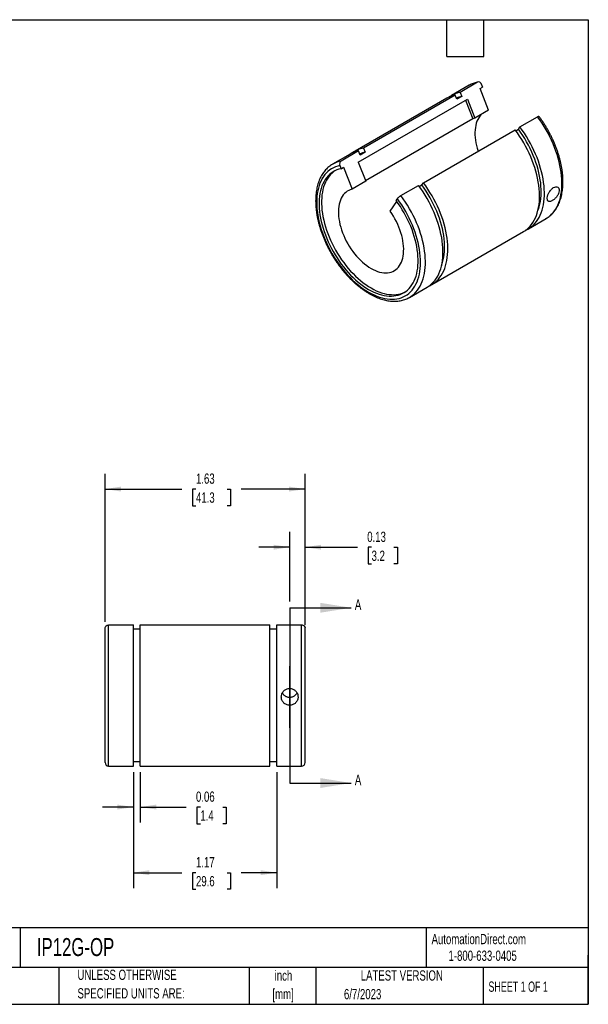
# Model space of a CAD drawing. Header units: inches. Extents: x 0.2 to 10.8, y 0.2 to 8.2.
# Tile 2 of 2: x 6.1 to 10.8, y 0.2 to 8.2. Entities that reach past the tile are written whole.
import ezdxf

# ---------------------------------------------------------------- set-up
doc = ezdxf.new("R2010")
doc.units = ezdxf.units.IN
doc.header["$MEASUREMENT"] = 0
doc.linetypes.add('CENTERX2', pattern=[0.8, 0.5, -0.1, 0.1, -0.1])
doc.layers.add('CENTER', color=40, linetype='CENTERX2')
doc.layers.add('DIMENSIONS', color=140, linetype='Continuous', lineweight=25)
doc.layers.add('TEXT', color=140, linetype='Continuous', lineweight=25)
doc.styles.add('SLDTEXTSTYLE0', font='TXT', dxfattribs={"width": 0.7})
doc.styles.add('SLDTEXTSTYLE1', font='TXT', dxfattribs={"width": 0.65})
doc.dimstyles.new('SLDDIMSTYLE0', dxfattribs={"dimtxt": 0.084961, "dimasz": 0.13, "dimexe": 0, "dimexo": 0.0625, "dimgap": 0.02124, "dimtad": 0, "dimtih": 1, "dimtoh": 1, "dimrnd": 1e-09, "dimdsep": 46, "dimtxsty": 'SLDTEXTSTYLE0', "dimsah": 1, "dimcen": 0.09, "dimadec": 0, "dimazin": 2, "dimtfac": 1, "dimtmove": 0, "dimatfit": 0, "dimfxl": 0, "dimfrac": 2, "dimtolj": 1, "dimtzin": 12, "dimarcsym": 0})
doc.dimstyles.new('SLDDIMSTYLE1', dxfattribs={"dimtxt": 0.084961, "dimasz": 0.13, "dimexe": 0, "dimexo": 0.0625, "dimgap": 0.02124, "dimtad": 0, "dimtih": 1, "dimtoh": 1, "dimrnd": 1e-09, "dimzin": 12, "dimdsep": 46, "dimtxsty": 'SLDTEXTSTYLE0', "dimsah": 1, "dimcen": 0.09, "dimadec": 0, "dimazin": 3, "dimtfac": 1, "dimtofl": 0, "dimtmove": 0, "dimatfit": 3, "dimfxl": 0, "dimfrac": 2, "dimtolj": 1, "dimtzin": 12, "dimarcsym": 0})

# ---------------------------------------------------------------- blocks, each defined once
blk = doc.blocks.new('SW_NOTE_0')
at = {"layer": 'TEXT', "color": 0, "char_height": 0.08333, "attachment_point": 2, "style": 'SLDTEXTSTYLE0'}
for s, insert in [('inch', (0.125, 0.1074)), ('[mm]', (0.1222, -0.0431))]:
    blk.add_mtext(s, dxfattribs=dict(at, insert=insert))
blk = doc.blocks.new('SW_NOTE_0_1')
at = {"layer": 'TEXT', "color": 0, "char_height": 0.083333, "attachment_point": 1, "style": 'SLDTEXTSTYLE0'}
for s, insert in [('UNLESS OTHERWISE', (0, 0.1074)), ('SPECIFIED UNITS ARE:', (0, -0.0431))]:
    blk.add_mtext(s, dxfattribs=dict(at, insert=insert))
blk = doc.blocks.new('_D')
at = {"layer": 'DIMENSIONS'}
for p, q in [((8.3231, 3.5218), (8.3231, 4.0889)), ((8.4481, 3.3581), (8.4481, 4.0889)), ((8.3231, 3.9639), (8.0731, 3.9639)), ((8.4481, 3.9639), (8.8736, 3.9639)), ((8.9887, 3.9639), (8.9601, 3.9639)), ((8.9601, 3.9639), (8.9601, 3.8289)), ((9.1705, 3.9639), (9.199, 3.9639)), ((9.199, 3.9639), (9.199, 3.8289)), ((8.9601, 3.8289), (8.9887, 3.8289)), ((9.199, 3.8289), (9.1705, 3.8289))]:
    blk.add_line(p, q, dxfattribs=at)
for points in [[(8.3231, 3.9639), (8.1931, 3.9839), (8.1931, 3.9439)], [(8.4481, 3.9639), (8.5781, 3.9439), (8.5781, 3.9839)]]:
    blk.add_solid(points, dxfattribs=at)
at = {"layer": 'DIMENSIONS', "char_height": 0.08333, "attachment_point": 1, "style": 'SLDTEXTSTYLE0'}
for s, insert in [('0.13', (8.9533, 4.0903)), ('3.2', (8.9887, 3.9363))]:
    blk.add_mtext(s, dxfattribs=dict(at, insert=insert))
blk = doc.blocks.new('_D_1')
at = {"layer": 'DIMENSIONS'}
for p, q in [((7.0527, 2.1357), (7.0527, 1.7276)), ((7.1086, 2.1357), (7.1086, 1.7276)), ((7.0527, 1.8526), (6.8027, 1.8526)), ((7.1086, 1.8526), (7.4819, 1.8526)), ((7.5971, 1.8526), (7.5685, 1.8526)), ((7.5685, 1.8526), (7.5685, 1.7175)), ((7.7788, 1.8526), (7.8074, 1.8526)), ((7.8074, 1.8526), (7.8074, 1.7175)), ((7.5685, 1.7175), (7.5971, 1.7175)), ((7.8074, 1.7175), (7.7788, 1.7175))]:
    blk.add_line(p, q, dxfattribs=at)
for points in [[(7.0527, 1.8526), (6.9227, 1.8726), (6.9227, 1.8326)], [(7.1086, 1.8526), (7.2386, 1.8326), (7.2386, 1.8726)]]:
    blk.add_solid(points, dxfattribs=at)
at = {"layer": 'DIMENSIONS', "char_height": 0.08333, "attachment_point": 1, "style": 'SLDTEXTSTYLE0'}
for s, insert in [('0.06', (7.5617, 1.979)), ('1.4', (7.5971, 1.825))]:
    blk.add_mtext(s, dxfattribs=dict(at, insert=insert))
blk = doc.blocks.new('_D_2')
at = {"layer": 'DIMENSIONS'}
for p, q in [((7.0527, 2.1357), (7.0527, 1.1945)), ((8.2184, 2.1357), (8.2184, 1.1945)), ((7.0527, 1.3195), (7.4466, 1.3195)), ((7.5617, 1.3195), (7.5332, 1.3195)), ((7.5332, 1.3195), (7.5332, 1.1845)), ((7.8142, 1.3195), (7.8427, 1.3195)), ((7.8427, 1.3195), (7.8427, 1.1845)), ((8.2184, 1.3195), (7.9293, 1.3195)), ((7.5332, 1.1845), (7.5617, 1.1845)), ((7.8427, 1.1845), (7.8142, 1.1845))]:
    blk.add_line(p, q, dxfattribs=at)
for points in [[(7.0527, 1.3195), (7.1827, 1.2995), (7.1827, 1.3395)], [(8.2184, 1.3195), (8.0884, 1.3395), (8.0884, 1.2995)]]:
    blk.add_solid(points, dxfattribs=at)
at = {"layer": 'DIMENSIONS', "char_height": 0.08333, "attachment_point": 1, "style": 'SLDTEXTSTYLE0'}
for s, insert in [('1.17', (7.5617, 1.446)), ('29.6', (7.5617, 1.2919))]:
    blk.add_mtext(s, dxfattribs=dict(at, insert=insert))
blk = doc.blocks.new('_D_3')
at = {"layer": 'DIMENSIONS'}
for p, q in [((6.8231, 3.3581), (6.8231, 4.5613)), ((8.4481, 3.3339), (8.4481, 4.5613)), ((6.8231, 4.4363), (7.4466, 4.4363)), ((7.5617, 4.4363), (7.5332, 4.4363)), ((7.5332, 4.4363), (7.5332, 4.3013)), ((7.8142, 4.4363), (7.8427, 4.4363)), ((7.8427, 4.4363), (7.8427, 4.3013)), ((8.4481, 4.4363), (7.9293, 4.4363)), ((7.5332, 4.3013), (7.5617, 4.3013)), ((7.8427, 4.3013), (7.8142, 4.3013))]:
    blk.add_line(p, q, dxfattribs=at)
for points in [[(6.8231, 4.4363), (6.9531, 4.4163), (6.9531, 4.4563)], [(8.4481, 4.4363), (8.3181, 4.4563), (8.3181, 4.4163)]]:
    blk.add_solid(points, dxfattribs=at)
at = {"layer": 'DIMENSIONS', "char_height": 0.08333, "attachment_point": 1, "style": 'SLDTEXTSTYLE0'}
for s, insert in [('1.63', (7.5617, 4.5628)), ('41.3', (7.5617, 4.4087))]:
    blk.add_mtext(s, dxfattribs=dict(at, insert=insert))

msp = doc.modelspace()

# ---------------------------------------------------------------- linework, layer by layer
for p, q in [((9.78148, 7.71684), (9.63885, 7.6345)), ((9.85062, 7.74204), (9.708, 7.65971)), ((9.78212, 7.7172), (9.78148, 7.71684)), ((9.87042, 7.69101), (9.89019, 7.70242)), ((9.93927, 7.51356), (9.87042, 7.69101)), ((9.88029, 7.72794), (9.89019, 7.70242)), ((9.59933, 7.61168), (8.85411, 7.18148)), ((8.88025, 7.0929), (9.76787, 7.60531)), ((9.66847, 7.63689), (8.92325, 7.20668)), ((9.68158, 7.60311), (9.66847, 7.63689)), ((9.72111, 7.62593), (9.68158, 7.60311)), ((9.708, 7.65971), (9.72111, 7.62593)), ((9.76787, 7.60531), (9.82832, 7.44951)), ((9.75234, 7.59635), (9.81144, 7.44402)), ((9.81144, 7.44402), (8.93935, 6.94058)), ((9.93927, 7.51356), (9.82832, 7.44951)), ((10.19466, 7.37877), (10.33728, 7.4611)), ((10.16087, 7.34818), (10.18155, 7.36012)), ((10.18155, 7.36012), (10.19466, 7.37877)), ((9.40991, 6.92574), (10.15513, 7.35595)), ((8.92325, 7.20668), (8.93636, 7.17291)), ((8.81458, 7.15866), (8.67196, 7.07632)), ((8.88372, 7.18387), (8.7411, 7.10153)), ((8.89683, 7.15009), (8.88372, 7.18387)), ((8.93636, 7.17291), (8.89683, 7.15009)), ((8.6726, 7.07669), (8.67196, 7.07632)), ((8.73124, 7.06461), (8.74114, 7.03908)), ((8.74114, 7.03908), (8.7609, 7.05049)), ((8.7609, 7.05049), (8.82975, 6.87305)), ((8.88025, 7.0929), (8.9407, 6.9371)), ((8.9407, 6.9371), (8.82975, 6.87305)), ((9.22776, 6.82059), (9.37038, 6.90292)), ((9.37613, 6.89516), (9.3968, 6.90709)), ((9.3968, 6.90709), (9.40991, 6.92574)), ((9.13911, 6.69446), (9.19419, 6.77283)), ((9.18819, 6.78101), (9.1981, 6.79509)), ((10.2638, 6.55194), (10.40643, 6.63428)), ((10.40593, 6.63399), (10.40643, 6.63428)), ((9.47906, 6.09892), (10.22428, 6.52912)), ((9.29691, 5.99376), (9.43953, 6.0761)), ((9.29641, 5.99348), (9.29691, 5.99376)), ((6.82306, 2.21361), (6.82306, 3.30814)), ((6.85101, 3.33239), (7.05271, 3.33239)), ((6.85101, 2.18566), (6.85101, 3.33239)), ((7.05271, 2.18566), (7.05271, 3.33239)), ((7.05271, 3.30029), (7.10861, 3.30029)), ((7.10861, 2.18566), (7.10861, 3.33239)), ((7.10861, 3.33239), (8.16251, 3.33239)), ((8.16251, 2.18566), (8.16251, 3.33239)), ((8.16251, 3.30029), (8.21841, 3.30029)), ((8.21841, 2.18566), (8.21841, 3.33239)), ((8.21841, 3.33239), (8.42011, 3.33239)), ((8.42011, 2.18566), (8.42011, 3.33239)), ((8.44806, 2.21361), (8.44806, 3.30814)), ((6.85101, 2.18566), (7.05271, 2.18566)), ((7.05271, 2.22266), (7.10861, 2.22266)), ((7.10861, 2.18566), (8.16251, 2.18566)), ((8.16251, 2.22266), (8.21841, 2.22266)), ((8.21841, 2.18566), (8.42011, 2.18566))]:
    msp.add_line(p, q)
at = {"flags": 128}
for points in [[(9.8786, 7.47853), (9.87761, 7.4775), (9.86793, 7.46615), (9.85924, 7.45353), (9.85159, 7.43969), (9.84499, 7.42468), (9.83949, 7.40858), (9.83511, 7.39146), (9.83187, 7.37339), (9.82977, 7.35445), (9.82884, 7.33473), (9.82907, 7.3143), (9.83047, 7.29327), (9.83302, 7.27172), (9.83671, 7.24975), (9.84154, 7.22745), (9.84748, 7.20492), (9.85446, 7.18237)], [(10.40643, 6.63428), (10.41669, 6.6406), (10.43171, 6.65145), (10.44585, 6.66367), (10.45906, 6.67723), (10.47132, 6.6921), (10.48259, 6.70823), (10.49284, 6.72558), (10.50205, 6.74411), (10.51019, 6.76377), (10.51725, 6.78451), (10.52319, 6.80627), (10.52801, 6.829), (10.53169, 6.85264), (10.53423, 6.87712), (10.53561, 6.90238), (10.53584, 6.92836), (10.53491, 6.95499), (10.53283, 6.98219), (10.5296, 7.0099), (10.52523, 7.03804), (10.51972, 7.06654), (10.51311, 7.09533), (10.5054, 7.12433), (10.49661, 7.15346), (10.48676, 7.18265), (10.47589, 7.21182), (10.46402, 7.2409), (10.45118, 7.2698), (10.4374, 7.29846), (10.42272, 7.3268), (10.40719, 7.35474), (10.39083, 7.38221), (10.3737, 7.40914), (10.35583, 7.43546), (10.33728, 7.4611)], [(10.34091, 6.70058), (10.34428, 6.70947), (10.35089, 6.72976), (10.35639, 6.75107), (10.36077, 6.77332), (10.36401, 6.79646), (10.3661, 6.82042), (10.36705, 6.84514), (10.36684, 6.87054), (10.36548, 6.89657), (10.36297, 6.92314), (10.35932, 6.95018), (10.35454, 6.97762), (10.34864, 7.00538), (10.34163, 7.03338), (10.33355, 7.06155), (10.3244, 7.08981), (10.31422, 7.11807), (10.30303, 7.14627), (10.29087, 7.17432), (10.27776, 7.20214), (10.26375, 7.22967), (10.24887, 7.25681), (10.23317, 7.2835), (10.21668, 7.30967), (10.19946, 7.33523), (10.18155, 7.36012)], [(10.24341, 6.54161), (10.2582, 6.54882), (10.27407, 6.55827), (10.28909, 6.56912), (10.30322, 6.58134), (10.31644, 6.5949), (10.3287, 6.60976), (10.33997, 6.62589), (10.35022, 6.64324), (10.35943, 6.66178), (10.36757, 6.68144), (10.37462, 6.70218), (10.38056, 6.72394), (10.38538, 6.74667), (10.38907, 6.7703), (10.3916, 6.79479), (10.39299, 6.82005), (10.39322, 6.84603), (10.39229, 6.87265), (10.39021, 6.89986), (10.38697, 6.92756), (10.3826, 6.95571), (10.3771, 6.98421), (10.37049, 7.013), (10.36277, 7.042), (10.35398, 7.07113), (10.34414, 7.10032), (10.33327, 7.12949), (10.32139, 7.15856), (10.30855, 7.18747), (10.29478, 7.21613), (10.2801, 7.24447), (10.26456, 7.27241), (10.24821, 7.29988), (10.23107, 7.32681), (10.21321, 7.35313), (10.19466, 7.37877)], [(10.22428, 6.52912), (10.23454, 6.53545), (10.24956, 6.5463), (10.2637, 6.55852), (10.27691, 6.57208), (10.28917, 6.58694), (10.30044, 6.60307), (10.31069, 6.62043), (10.3199, 6.63896), (10.32804, 6.65862), (10.33509, 6.67936), (10.34104, 6.70112), (10.34586, 6.72385), (10.34954, 6.74749), (10.35208, 6.77197), (10.35346, 6.79723), (10.35369, 6.82321), (10.35276, 6.84983), (10.35068, 6.87704), (10.34745, 6.90475), (10.34308, 6.93289), (10.33757, 6.96139), (10.33096, 6.99018), (10.32325, 7.01918), (10.31445, 7.04831), (10.30461, 7.0775), (10.29374, 7.10667), (10.28187, 7.13575), (10.26902, 7.16465), (10.25525, 7.19331), (10.24057, 7.22165), (10.22504, 7.24959), (10.20868, 7.27706), (10.19155, 7.30399), (10.17368, 7.33031), (10.15513, 7.35595)], [(8.73124, 7.06461), (8.71322, 7.0604), (8.69588, 7.05474), (8.67927, 7.04764), (8.66344, 7.03911), (8.64843, 7.02917), (8.63428, 7.01786), (8.62102, 7.00521), (8.60871, 6.99125), (8.59736, 6.97602), (8.587, 6.95955), (8.57768, 6.9419), (8.56941, 6.92311), (8.56221, 6.90324), (8.55611, 6.88233), (8.55112, 6.86045), (8.54726, 6.83765), (8.54453, 6.814), (8.54294, 6.78956), (8.5425, 6.76439), (8.5432, 6.73857), (8.54506, 6.71217), (8.54805, 6.68525), (8.55218, 6.65789), (8.55743, 6.63017), (8.56379, 6.60216), (8.57124, 6.57393), (8.57976, 6.54557), (8.58932, 6.51715), (8.59991, 6.48874), (8.61148, 6.46043), (8.62402, 6.4323), (8.63749, 6.40441), (8.65184, 6.37684), (8.66705, 6.34968), (8.68306, 6.32298), (8.69984, 6.29684), (8.71735, 6.27131), (8.73552, 6.24646), (8.75432, 6.22237), (8.77369, 6.1991), (8.79358, 6.17672), (8.81393, 6.15527), (8.83469, 6.13483), (8.85581, 6.11544), (8.87723, 6.09717), (8.89888, 6.08005), (8.92071, 6.06415), (8.94266, 6.04949), (8.96467, 6.03612), (8.98668, 6.02408), (9.00863, 6.01339), (9.03046, 6.00409), (9.05211, 5.99621), (9.07352, 5.98976), (9.09464, 5.98476), (9.1154, 5.98123), (9.13576, 5.97918), (9.15565, 5.9786), (9.17502, 5.97951), (9.19381, 5.9819), (9.21199, 5.98576), (9.22949, 5.99108), (9.24627, 5.99785), (9.26229, 6.00605), (9.27749, 6.01566), (9.29185, 6.02665), (9.30531, 6.039), (9.31785, 6.05266), (9.32943, 6.0676), (9.34001, 6.08378), (9.34958, 6.10116), (9.3581, 6.11969), (9.36555, 6.13931), (9.3719, 6.15999), (9.37715, 6.18165), (9.38128, 6.20424), (9.38428, 6.2277), (9.38613, 6.25196), (9.38684, 6.27696), (9.3864, 6.30264), (9.38481, 6.32891), (9.38208, 6.35572), (9.37821, 6.38298), (9.37322, 6.41062), (9.36712, 6.43858), (9.35992, 6.46676), (9.35165, 6.4951), (9.34233, 6.52351), (9.33198, 6.55193), (9.32063, 6.58027), (9.30831, 6.60845), (9.29506, 6.6364), (9.28091, 6.66405), (9.26589, 6.69132), (9.25006, 6.71812), (9.23346, 6.7444), (9.21612, 6.77008), (9.1981, 6.79509)], [(8.74114, 7.03908), (8.72367, 7.0349), (8.70688, 7.02928), (8.69082, 7.02222), (8.67553, 7.01375), (8.66106, 7.0039), (8.64745, 6.99269), (8.63474, 6.98016), (8.62296, 6.96633), (8.61214, 6.95125), (8.60233, 6.93496), (8.59353, 6.91751), (8.58579, 6.89895), (8.57912, 6.87932), (8.57353, 6.85869), (8.56906, 6.83711), (8.5657, 6.81465), (8.56347, 6.79136), (8.56237, 6.76731), (8.56242, 6.74258), (8.5636, 6.71723), (8.56591, 6.69133), (8.56935, 6.66495), (8.57391, 6.63818), (8.57957, 6.61108), (8.58633, 6.58373), (8.59415, 6.55622), (8.60302, 6.52861), (8.61291, 6.50099), (8.6238, 6.47343), (8.63565, 6.44602), (8.64843, 6.41882), (8.6621, 6.39192), (8.67664, 6.36539), (8.69198, 6.33931), (8.7081, 6.31375), (8.72494, 6.28879), (8.74246, 6.26449), (8.76061, 6.24092), (8.77933, 6.21815), (8.79858, 6.19625), (8.8183, 6.17527), (8.83843, 6.15527), (8.85892, 6.13632), (8.87971, 6.11846), (8.90074, 6.10175), (8.92195, 6.08623), (8.94328, 6.07195), (8.96467, 6.05894), (8.98606, 6.04725), (9.00739, 6.0369), (9.0286, 6.02794), (9.04963, 6.02037), (9.07041, 6.01423), (9.0909, 6.00952), (9.11104, 6.00627), (9.13075, 6.00449), (9.15, 6.00417), (9.16873, 6.00532), (9.18688, 6.00793), (9.2044, 6.01201), (9.22124, 6.01753), (9.23735, 6.02448), (9.2527, 6.03284), (9.26723, 6.04259), (9.2809, 6.0537), (9.29369, 6.06614), (9.30554, 6.07987), (9.31642, 6.09486), (9.32632, 6.11106), (9.33519, 6.12843), (9.34301, 6.14691), (9.34976, 6.16646), (9.35542, 6.18702), (9.35998, 6.20853), (9.36342, 6.23093), (9.36574, 6.25416), (9.36692, 6.27815), (9.36696, 6.30284), (9.36586, 6.32815), (9.36363, 6.35401), (9.36028, 6.38035), (9.3558, 6.4071), (9.35022, 6.43417), (9.34355, 6.4615), (9.3358, 6.48901), (9.32701, 6.51661), (9.31719, 6.54424), (9.30638, 6.5718), (9.2946, 6.59923), (9.28188, 6.62644), (9.26827, 6.65337), (9.2538, 6.67993), (9.23852, 6.70604), (9.22246, 6.73164), (9.20567, 6.75665), (9.18819, 6.78101)], [(8.69019, 7.02191), (8.68083, 7.01531), (8.66722, 7.0041), (8.6545, 6.99157), (8.64272, 6.97774), (8.63191, 6.96266), (8.62209, 6.94637), (8.6133, 6.92892), (8.60555, 6.91036), (8.59888, 6.89073), (8.5933, 6.8701), (8.58882, 6.84852), (8.58546, 6.82606), (8.58323, 6.80277), (8.58214, 6.77872), (8.58218, 6.75399), (8.58336, 6.72864), (8.58567, 6.70273), (8.58911, 6.67636), (8.59367, 6.64959), (8.59934, 6.62249), (8.60609, 6.59514), (8.61391, 6.56763), (8.62278, 6.54002), (8.63267, 6.5124), (8.64356, 6.48484), (8.65541, 6.45743), (8.66819, 6.43023), (8.68187, 6.40333), (8.6964, 6.3768), (8.71174, 6.35072), (8.72786, 6.32516), (8.7447, 6.3002), (8.76222, 6.2759), (8.78037, 6.25233), (8.79909, 6.22956), (8.81834, 6.20765), (8.83806, 6.18668), (8.85819, 6.16668), (8.87868, 6.14773), (8.89947, 6.12987), (8.9205, 6.11316), (8.94171, 6.09764), (8.96304, 6.08336), (8.98443, 6.07035), (9.00582, 6.05866), (9.02715, 6.04831), (9.04836, 6.03935), (9.06939, 6.03178), (9.09018, 6.02563), (9.11067, 6.02093), (9.1308, 6.01768), (9.15052, 6.01589), (9.16977, 6.01558), (9.18849, 6.01673), (9.20664, 6.01934), (9.22416, 6.02341), (9.241, 6.02893), (9.25712, 6.03589), (9.2589, 6.03677)], [(9.43953, 6.0761), (9.44979, 6.08243), (9.46481, 6.09327), (9.47895, 6.10549), (9.49216, 6.11905), (9.50442, 6.13392), (9.51569, 6.15005), (9.52595, 6.1674), (9.53516, 6.18593), (9.5433, 6.20559), (9.55035, 6.22633), (9.55629, 6.24809), (9.56111, 6.27082), (9.56479, 6.29446), (9.56733, 6.31894), (9.56871, 6.34421), (9.56894, 6.37018), (9.56801, 6.39681), (9.56593, 6.42401), (9.5627, 6.45172), (9.55833, 6.47986), (9.55283, 6.50837), (9.54621, 6.53715), (9.5385, 6.56615), (9.52971, 6.59528), (9.51986, 6.62447), (9.50899, 6.65364), (9.49712, 6.68272), (9.48428, 6.71163), (9.4705, 6.74029), (9.45583, 6.76862), (9.44029, 6.79656), (9.42393, 6.82403), (9.4068, 6.85097), (9.38893, 6.87729), (9.37038, 6.90292)], [(9.55616, 6.24756), (9.55953, 6.25645), (9.56614, 6.27674), (9.57164, 6.29804), (9.57602, 6.32029), (9.57926, 6.34343), (9.58136, 6.36739), (9.5823, 6.39211), (9.58209, 6.41752), (9.58073, 6.44354), (9.57822, 6.47011), (9.57457, 6.49715), (9.56979, 6.52459), (9.56389, 6.55235), (9.55689, 6.58035), (9.5488, 6.60852), (9.53965, 6.63678), (9.52947, 6.66505), (9.51828, 6.69324), (9.50612, 6.72129), (9.49301, 6.74912), (9.479, 6.77664), (9.46412, 6.80379), (9.44842, 6.83048), (9.43194, 6.85664), (9.41471, 6.8822), (9.3968, 6.90709)], [(9.45867, 6.08859), (9.47346, 6.0958), (9.48932, 6.10524), (9.50434, 6.11609), (9.51848, 6.12831), (9.53169, 6.14187), (9.54395, 6.15674), (9.55522, 6.17287), (9.56547, 6.19022), (9.57468, 6.20875), (9.58282, 6.22841), (9.58987, 6.24915), (9.59582, 6.27091), (9.60064, 6.29364), (9.60432, 6.31728), (9.60686, 6.34176), (9.60824, 6.36702), (9.60847, 6.393), (9.60754, 6.41963), (9.60546, 6.44683), (9.60223, 6.47454), (9.59786, 6.50268), (9.59235, 6.53118), (9.58574, 6.55997), (9.57803, 6.58897), (9.56924, 6.6181), (9.55939, 6.64729), (9.54852, 6.67646), (9.53665, 6.70554), (9.5238, 6.73445), (9.51003, 6.7631), (9.49535, 6.79144), (9.47982, 6.81938), (9.46346, 6.84685), (9.44633, 6.87378), (9.42846, 6.9001), (9.40991, 6.92574)], [(8.82975, 6.87305), (8.81583, 6.86871), (8.80264, 6.8629), (8.79025, 6.85566), (8.77872, 6.84701), (8.76809, 6.83699), (8.75841, 6.82564), (8.74972, 6.81302), (8.74206, 6.79917), (8.73547, 6.78417), (8.72997, 6.76807), (8.72559, 6.75095), (8.72235, 6.73288), (8.72025, 6.71394), (8.71932, 6.69421), (8.71955, 6.67379), (8.72094, 6.65276), (8.7235, 6.63121), (8.72719, 6.60923), (8.73202, 6.58694), (8.73796, 6.56441), (8.74497, 6.54175), (8.75304, 6.51907), (8.76213, 6.49645), (8.77219, 6.47401), (8.78319, 6.45183), (8.79506, 6.43002), (8.80777, 6.40867), (8.82126, 6.38787), (8.83546, 6.36773), (8.85032, 6.34831), (8.86577, 6.32972), (8.88173, 6.31202), (8.89815, 6.29531), (8.91495, 6.27965), (8.93205, 6.26511), (8.94938, 6.25176), (8.96687, 6.23965), (8.98443, 6.22884), (9.00199, 6.21937), (9.01948, 6.21129), (9.03681, 6.20464), (9.05391, 6.19943), (9.07071, 6.19569), (9.08713, 6.19345), (9.1031, 6.19271), (9.11854, 6.19347), (9.1334, 6.19573), (9.1476, 6.19948), (9.16109, 6.20471), (9.1738, 6.21138), (9.18568, 6.21948), (9.19667, 6.22896), (9.20673, 6.23979), (9.21582, 6.25191), (9.22389, 6.26528), (9.23091, 6.27983), (9.23684, 6.29551), (9.24167, 6.31223), (9.24537, 6.32994), (9.24792, 6.34854), (9.24931, 6.36796), (9.24954, 6.38812), (9.24861, 6.40892), (9.24652, 6.43028), (9.24327, 6.4521), (9.23889, 6.47428), (9.23339, 6.49673), (9.2268, 6.51934), (9.21914, 6.54203), (9.21045, 6.56468), (9.20077, 6.58721), (9.19014, 6.6095), (9.17861, 6.63147), (9.16622, 6.65301), (9.15304, 6.67404), (9.13911, 6.69446)], [(9.29691, 5.99376), (9.30717, 6.00009), (9.32219, 6.01094), (9.33633, 6.02316), (9.34954, 6.03672), (9.3618, 6.05158), (9.37307, 6.06771), (9.38332, 6.08507), (9.39253, 6.1036), (9.40067, 6.12326), (9.40772, 6.144), (9.41367, 6.16576), (9.41849, 6.18849), (9.42217, 6.21213), (9.42471, 6.23661), (9.42609, 6.26187), (9.42632, 6.28785), (9.42539, 6.31447), (9.42331, 6.34168), (9.42008, 6.36939), (9.4157, 6.39753), (9.4102, 6.42603), (9.40359, 6.45482), (9.39587, 6.48382), (9.38708, 6.51295), (9.37724, 6.54214), (9.36637, 6.57131), (9.3545, 6.60039), (9.34165, 6.62929), (9.32788, 6.65795), (9.3132, 6.68629), (9.29767, 6.71423), (9.28131, 6.7417), (9.26418, 6.76863), (9.24631, 6.79495), (9.22776, 6.82059)]]:
    msp.add_lwpolyline(points, dxfattribs=at)
for centre, radius, start, end in [((9.88893, 7.52951), 0.21596, 100.21772, 119.643231), ((9.70676, 7.42442), 0.21589, 100.216271, 119.843771), ((9.74549, 7.4497), 0.21333, 100.121788, 126.127051), ((9.75924, 7.42327), 0.20621, 100.656992, 113.249143), ((9.86018, 7.32272), 0.13073, 104.107554, 111.892737), ((8.96074, 6.99668), 0.21333, 100.121788, 126.127051), ((8.92202, 6.97139), 0.21589, 100.216271, 119.843771), ((8.97449, 6.97025), 0.20621, 100.656992, 113.249143), ((8.77941, 6.889), 0.21596, 100.21772, 119.643231), ((6.85101, 2.21361), 0.02795, 180, 270), ((8.42011, 2.21361), 0.02795, 270, 0)]:
    msp.add_arc(centre, radius, start, end)
for points, knots in [([(9.8564, 7.74412), (9.85088, 7.74302), (9.83921, 7.74069), (9.82206, 7.73549), (9.80495, 7.72885), (9.79167, 7.7227), (9.78436, 7.71834), (9.78226, 7.71708)], [0, 0, 0, 0, 0.2096412, 0.4429376, 0.6751686, 0.9065787, 1, 1, 1, 1]), ([(9.88029, 7.72794), (9.879, 7.73126), (9.87719, 7.7343), (9.87282, 7.73934), (9.87028, 7.74131), (9.86198, 7.74527), (9.85585, 7.74506), (9.85062, 7.74204)], [0, 0, 0, 0, 0.25, 0.25, 0.5, 0.5, 1, 1, 1, 1]), ([(10.33728, 7.4611), (10.33938, 7.46222), (10.34357, 7.46444), (10.3477, 7.46553), (10.34861, 7.46472), (10.34901, 7.46435)], [0, 0, 0, 0, 0.3556891, 0.7116635, 1, 1, 1, 1]), ([(10.40581, 6.63411), (10.40929, 6.6361), (10.41801, 6.6411), (10.43113, 6.65052), (10.44522, 6.66215), (10.45846, 6.67501), (10.47085, 6.68902), (10.48236, 6.70416), (10.49298, 6.72041), (10.50266, 6.73774), (10.51138, 6.7561), (10.51912, 6.77547), (10.52585, 6.79579), (10.53156, 6.81701), (10.53622, 6.83908), (10.53982, 6.86193), (10.54237, 6.88552), (10.54384, 6.90977), (10.54425, 6.93463), (10.5436, 6.96003), (10.54189, 6.98591), (10.53913, 7.01222), (10.53533, 7.03888), (10.53051, 7.06585), (10.52467, 7.09306), (10.51784, 7.12044), (10.51004, 7.14794), (10.50128, 7.17549), (10.49158, 7.20303), (10.48098, 7.23051), (10.46948, 7.25786), (10.45713, 7.28501), (10.44395, 7.31191), (10.42997, 7.3385), (10.41523, 7.36472), (10.39975, 7.3905), (10.38356, 7.41578), (10.36677, 7.44054), (10.35506, 7.45652), (10.34921, 7.4645)], [0, 0, 0, 0, 0.0174859, 0.0438532, 0.0702337, 0.0966673, 0.1231891, 0.149826, 0.1765957, 0.2035058, 0.2305542, 0.2577313, 0.2850213, 0.3124056, 0.3398644, 0.3673785, 0.3949311, 0.4225074, 0.450096, 0.4776864, 0.5052715, 0.532847, 0.5604104, 0.5879602, 0.6154958, 0.6430174, 0.6705255, 0.6980212, 0.7255056, 0.7529801, 0.7804463, 0.8079056, 0.8353599, 0.8628106, 0.8902596, 0.9177086, 0.9451588, 0.9726119, 1, 1, 1, 1]), ([(8.67274, 7.07657), (8.6696, 7.0748), (8.66121, 7.07005), (8.64837, 7.06093), (8.63422, 7.04939), (8.62092, 7.03662), (8.60846, 7.0227), (8.59687, 7.00765), (8.58619, 6.99148), (8.57644, 6.97424), (8.56764, 6.95595), (8.55982, 6.93666), (8.55301, 6.91641), (8.54723, 6.89526), (8.54249, 6.87325), (8.5388, 6.85046), (8.53618, 6.82693), (8.53462, 6.80272), (8.53413, 6.77791), (8.5347, 6.75255), (8.53633, 6.7267), (8.53901, 6.70042), (8.54272, 6.67378), (8.54747, 6.64684), (8.55322, 6.61965), (8.55998, 6.59228), (8.56771, 6.56479), (8.5764, 6.53724), (8.58602, 6.50969), (8.59656, 6.4822), (8.60798, 6.45485), (8.62027, 6.42767), (8.63338, 6.40075), (8.6473, 6.37414), (8.66199, 6.34789), (8.67742, 6.32207), (8.69354, 6.29674), (8.71033, 6.27195), (8.72775, 6.24777), (8.74576, 6.22423), (8.76432, 6.20141), (8.78339, 6.17935), (8.80293, 6.1581), (8.82289, 6.13771), (8.84323, 6.11823), (8.86391, 6.09971), (8.88489, 6.08218), (8.90612, 6.0657), (8.92755, 6.0503), (8.94914, 6.03602), (8.97084, 6.02289), (8.99261, 6.01096), (9.0144, 6.00026), (9.03616, 5.99082), (9.05783, 5.98266), (9.07937, 5.97582), (9.10071, 5.97032), (9.12181, 5.96617), (9.1426, 5.9634), (9.16302, 5.962), (9.18302, 5.96199), (9.20254, 5.96335), (9.22152, 5.96608), (9.23991, 5.97016), (9.25767, 5.97555), (9.27472, 5.98233), (9.2876, 5.98836), (9.29454, 5.99254), (9.29629, 5.99359)], [0, 0, 0, 0, 0.0088604, 0.0237312, 0.0386077, 0.0535125, 0.0684656, 0.0834826, 0.098574, 0.1137444, 0.1289932, 0.144315, 0.1597012, 0.1751415, 0.1906247, 0.2061398, 0.2216774, 0.2372289, 0.2527878, 0.2683481, 0.2839057, 0.299458, 0.3150035, 0.3305415, 0.3460714, 0.3615935, 0.3771079, 0.3926152, 0.4081161, 0.4236114, 0.4391019, 0.4545885, 0.4700721, 0.4855537, 0.5010342, 0.5165146, 0.5319957, 0.5474784, 0.5629635, 0.578452, 0.593945, 0.6094434, 0.6249481, 0.64046, 0.6559799, 0.6715086, 0.6870466, 0.7025944, 0.7181519, 0.733719, 0.7492947, 0.7648775, 0.780465, 0.7960527, 0.8116345, 0.8272036, 0.8427511, 0.8582667, 0.8737389, 0.8891557, 0.9045056, 0.9197792, 0.9349707, 0.950079, 0.9651089, 0.9800712, 0.9949819, 1, 1, 1, 1]), ([(8.7411, 7.10153), (8.73849, 7.10002), (8.73618, 7.09788), (8.73238, 7.09254), (8.73093, 7.08938), (8.7282, 7.07915), (8.72866, 7.07126), (8.73124, 7.06461)], [0, 0, 0, 0, 0.25, 0.25, 0.5, 0.5, 1, 1, 1, 1]), ([(10.46725, 6.88611), (10.46404, 6.88426), (10.4609, 6.88206), (10.45473, 6.877), (10.45167, 6.87411), (10.44585, 6.86784), (10.44309, 6.86447), (10.43784, 6.85731), (10.43536, 6.8535), (10.42861, 6.84193), (10.42487, 6.83371), (10.41941, 6.81788), (10.41763, 6.8101), (10.41662, 6.79973), (10.41656, 6.79641), (10.41698, 6.79041), (10.41747, 6.78769), (10.419, 6.7828), (10.42006, 6.78066), (10.42267, 6.77713), (10.42423, 6.77572), (10.42791, 6.77359), (10.42997, 6.77292), (10.43453, 6.77232), (10.43705, 6.7724), (10.44242, 6.77329), (10.44524, 6.77409), (10.45119, 6.77641), (10.45433, 6.77794), (10.46381, 6.78341), (10.47046, 6.78838), (10.48308, 6.80004), (10.48918, 6.80685), (10.49704, 6.81768), (10.4995, 6.82146), (10.50382, 6.829), (10.50571, 6.83279), (10.51054, 6.84424), (10.51252, 6.85171), (10.51342, 6.86213), (10.51338, 6.86539), (10.51264, 6.87153), (10.51192, 6.87442), (10.50987, 6.87961), (10.50854, 6.88191), (10.50529, 6.88592), (10.50336, 6.88762), (10.49692, 6.89159), (10.4916, 6.89279), (10.48002, 6.8919), (10.47365, 6.8898), (10.46725, 6.88611)], [0, 0, 0, 0, 0.03125, 0.03125, 0.0625, 0.0625, 0.09375, 0.09375, 0.125, 0.125, 0.1875, 0.1875, 0.25, 0.25, 0.28125, 0.28125, 0.3125, 0.3125, 0.34375, 0.34375, 0.375, 0.375, 0.40625, 0.40625, 0.4375, 0.4375, 0.46875, 0.46875, 0.5, 0.5, 0.5625, 0.5625, 0.625, 0.625, 0.65625, 0.65625, 0.6875, 0.6875, 0.75, 0.75, 0.78125, 0.78125, 0.8125, 0.8125, 0.84375, 0.84375, 0.875, 0.875, 0.9375, 0.9375, 1, 1, 1, 1]), ([(9.1981, 6.79509), (9.19939, 6.79693), (9.20119, 6.79907), (9.20556, 6.80361), (9.2081, 6.806), (9.2164, 6.81314), (9.22254, 6.81757), (9.22776, 6.82059)], [0, 0, 0, 0, 0.25, 0.25, 0.5, 0.5, 1, 1, 1, 1]), ([(6.82306, 3.30814), (6.82306, 3.3113), (6.82379, 3.31447), (6.82658, 3.32034), (6.82863, 3.32301), (6.83644, 3.3298), (6.84362, 3.33239), (6.85101, 3.33239)], [0, 0, 0, 0, 0.25, 0.25, 0.5, 0.5, 1, 1, 1, 1]), ([(8.42011, 3.33239), (8.42381, 3.33239), (8.42744, 3.33176), (8.43421, 3.32932), (8.43732, 3.32751), (8.44505, 3.3208), (8.44806, 3.31446), (8.44806, 3.30814)], [0, 0, 0, 0, 0.25, 0.25, 0.5, 0.5, 1, 1, 1, 1]), ([(8.32306, 2.81712), (8.31854, 2.81712), (8.31409, 2.81666), (8.30535, 2.81484), (8.301, 2.81347), (8.29277, 2.80991), (8.28887, 2.80774), (8.28149, 2.80263), (8.27803, 2.79968), (8.2687, 2.79006), (8.26369, 2.78237), (8.25693, 2.76587), (8.25512, 2.7569), (8.25504, 2.74356), (8.25545, 2.73905), (8.25712, 2.73032), (8.25837, 2.72608), (8.26172, 2.71784), (8.26383, 2.71386), (8.26872, 2.70649), (8.27152, 2.70305), (8.27787, 2.69671), (8.28132, 2.6939), (8.28871, 2.68899), (8.29271, 2.68687), (8.30099, 2.68347), (8.30526, 2.68219), (8.31404, 2.68046), (8.31858, 2.68002), (8.33198, 2.68002), (8.34099, 2.68178), (8.35746, 2.68852), (8.36508, 2.69356), (8.37451, 2.70295), (8.37738, 2.70645), (8.38228, 2.71383), (8.38436, 2.71774), (8.38941, 2.73012), (8.39111, 2.73897), (8.39104, 2.75244), (8.39058, 2.75687), (8.38883, 2.7656), (8.38752, 2.76995), (8.38413, 2.77824), (8.38206, 2.78219), (8.37717, 2.78969), (8.37433, 2.79325), (8.36501, 2.80287), (8.35747, 2.80813), (8.3411, 2.81521), (8.33212, 2.81712), (8.32306, 2.81712)], [0, 0, 0, 0, 0.03125, 0.03125, 0.0625, 0.0625, 0.09375, 0.09375, 0.125, 0.125, 0.1875, 0.1875, 0.25, 0.25, 0.28125, 0.28125, 0.3125, 0.3125, 0.34375, 0.34375, 0.375, 0.375, 0.40625, 0.40625, 0.4375, 0.4375, 0.46875, 0.46875, 0.5, 0.5, 0.5625, 0.5625, 0.625, 0.625, 0.65625, 0.65625, 0.6875, 0.6875, 0.75, 0.75, 0.78125, 0.78125, 0.8125, 0.8125, 0.84375, 0.84375, 0.875, 0.875, 0.9375, 0.9375, 1, 1, 1, 1]), ([(8.26356, 2.78047), (8.2645, 2.77865), (8.26724, 2.7733), (8.27354, 2.76577), (8.28214, 2.75803), (8.29182, 2.75204), (8.30243, 2.7477), (8.31353, 2.74521), (8.32501, 2.74458), (8.33634, 2.74584), (8.34741, 2.74898), (8.35768, 2.75389), (8.36708, 2.76048), (8.37501, 2.76854), (8.38029, 2.77542), (8.38229, 2.77972), (8.38272, 2.78064)], [0, 0, 0, 0, 0.0419302, 0.1233421, 0.2002643, 0.2794371, 0.3560492, 0.4348714, 0.5116856, 0.590722, 0.6676206, 0.7467553, 0.823539, 0.9025608, 0.9791588, 1, 1, 1, 1])]:
    msp.add_open_spline(points, degree=3, knots=knots)
at = {"layer": 'CENTER'}
msp.add_line((8.32306, 2.49757), (8.32306, 3.06371), dxfattribs=at)
at = {"layer": 'TEXT'}
for p, q in [((0.25, 8.25), (10.75, 8.25)), ((9.6, 7.95), (9.6, 8.25)), ((9.9, 7.95), (9.9, 8.25)), ((10.75, 8.25), (10.75, 0.25)), ((9.6, 7.95), (9.9, 7.95)), ((8.32306, 3.47177), (8.32306, 2.04786)), ((10.75, 0.87111), (0.25, 0.87111)), ((6.13224, 0.87111), (6.13224, 0.55)), ((9.4321, 0.87111), (9.4321, 0.55)), ((10.75, 0.25), (10.75, 0.65)), ((10.75, 0.55), (0.25, 0.55)), ((6.44804, 0.55), (6.44804, 0.25)), ((7.99308, 0.55), (7.99308, 0.25)), ((8.53591, 0.55), (8.53591, 0.25)), ((9.89562, 0.55), (9.89562, 0.25)), ((0.25, 0.25), (10.75, 0.25))]:
    msp.add_line(p, q, dxfattribs=at)
at = {"layer": 'TEXT', "linetype": 'Continuous'}
for p, q in [((8.32306, 3.47177), (8.82306, 3.47177)), ((8.32306, 2.04786), (8.82306, 2.04786))]:
    msp.add_line(p, q, dxfattribs=at)
at = {"layer": 'TEXT'}
for points in [[(8.82306, 3.47177), (8.57306, 3.51177), (8.57306, 3.43177)], [(8.82306, 2.04786), (8.57306, 2.08786), (8.57306, 2.00786)]]:
    msp.add_solid(points, dxfattribs=at)

# ---------------------------------------------------------------- block references
for name, p in [('SW_NOTE_0_1', (6.59874, 0.42408)), ('SW_NOTE_0', (8.1476, 0.41826))]:
    msp.add_blockref(name, p, dxfattribs=at)

# ---------------------------------------------------------------- texts
for s, insert, char_height, attachment_point, style in [('A', (8.85255, 3.53924), 0.08496, 1, 'SLDTEXTSTYLE0'), ('A', (8.85255, 2.11533), 0.08496, 1, 'SLDTEXTSTYLE0'), ('AutomationDirect.com', (9.47618, 0.82191), 0.0833333, 1, 'SLDTEXTSTYLE0'), ('IP12G-OP', (6.26802, 0.78813), 0.145833, 1, 'SLDTEXTSTYLE0'), ('1-800-633-0405', (9.61384, 0.6865), 0.0833333, 1, 'SLDTEXTSTYLE0'), ('LATEST VERSION', (9.23434, 0.52614), 0.0833333, 2, 'SLDTEXTSTYLE0'), ('SHEET 1 OF 1', (9.93863, 0.4351), 0.0833333, 1, 'SLDTEXTSTYLE1'), ('6/7/2023', (8.76428, 0.37454), 0.083333, 1, 'SLDTEXTSTYLE0')]:
    msp.add_mtext(s, dxfattribs=dict(at, insert=insert, char_height=char_height, attachment_point=attachment_point, style=style))

# ---------------------------------------------------------------- dimensions: what is measured, and where the dimension line sits
at = {"layer": 'DIMENSIONS'}
for base, p1, p2, dimstyle, picture, middle in [((8.4480630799, 4.436337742), (6.8230630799, 3.3081415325), (8.4480630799, 3.283886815), 'SLDDIMSTYLE1', '_D_3', (7.6879495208, 4.436337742)), ((7.10861, 1.85256), (7.05271, 2.18566), (7.10861, 2.18566), 'SLDDIMSTYLE0', '_D_1', (7.68795, 1.85256)), ((8.21841, 1.31952), (7.05271, 2.18566), (8.21841, 2.18566), 'SLDDIMSTYLE1', '_D_2', (7.68795, 1.31952))]:
    dim = msp.add_linear_dim(base=base, p1=p1, p2=p2, angle=0, dimstyle=dimstyle, dxfattribs=at)
    dim.commit()
    dim.dimension.update_dxf_attribs({"geometry": picture, "text_midpoint": middle, "dimtype": 160})
dim = msp.add_linear_dim(base=(8.3230630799, 3.9638967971), p1=(8.4480630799, 3.3081415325), p2=(8.3230630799, 3.471773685), dimstyle='SLDDIMSTYLE0', dxfattribs=at)
dim.commit()
dim.dimension.update_dxf_attribs({"geometry": '_D', "text_midpoint": (9.0795680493, 3.9638967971), "dimtype": 160})

doc.saveas('drawing.dxf')
